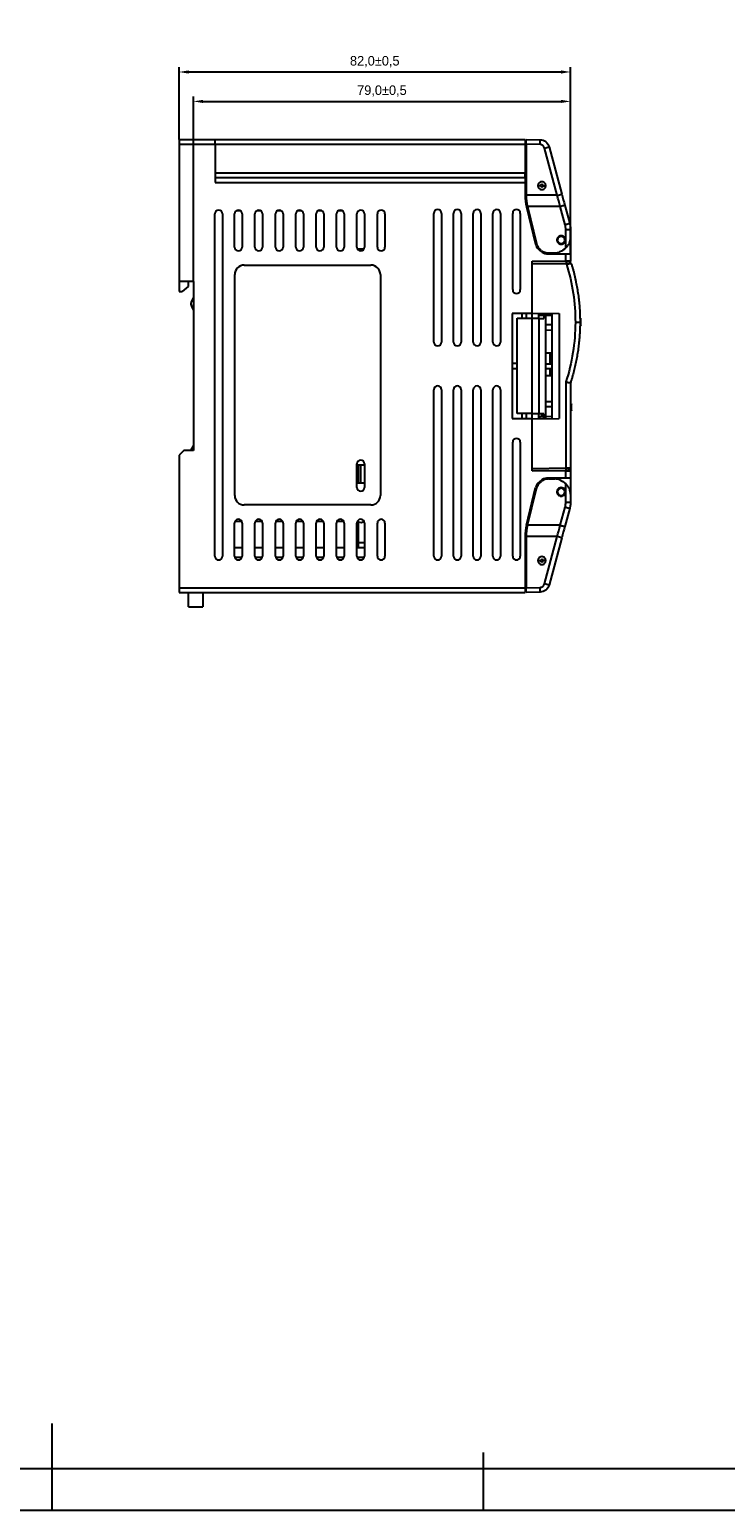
# Model space of a CAD drawing. Header units: millimetres. Extents: x 656 to 1378, y 2 to 512.
# Tile 13 of 15: x 1012 to 1158, y 2 to 312. Entities that reach past the tile are written whole.
import ezdxf

# ---------------------------------------------------------------- set-up
doc = ezdxf.new("R2010")
doc.units = ezdxf.units.MM
doc.header["$LTSCALE"] = 2
doc.header["$PDSIZE"] = -1
doc.layers.add('HMI-D4', color=250, linetype='Continuous')
doc.dimstyles.new('ISO-25', dxfattribs={"dimtxt": 2.5, "dimasz": 2.5, "dimexe": 1.25, "dimexo": 0.625, "dimtad": 1, "dimtxsty": 'Standard', "dimcen": 2.5, "dimadec": 0, "dimazin": 0, "dimtfac": 1, "dimtmove": 0, "dimatfit": 3, "dimfxl": 1, "dimarcsym": 0})

# ---------------------------------------------------------------- blocks, each defined once
blk = doc.blocks.new('*D14')
at = {"layer": 'Defpoints', "color": 0}
for p in [(1125.63, 303.2), (1043.63, 289.06), (1125.63, 265.06)]:
    blk.add_point(p, dxfattribs=at)
at = {"layer": 'HMI-D4', "color": 0, "lineweight": -2}
for p, q in [((1043.63, 289.06), (1043.63, 304.2)), ((1045.63, 303.2), (1123.63, 303.2)), ((1125.63, 265.06), (1125.63, 304.2))]:
    blk.add_line(p, q, dxfattribs=at)
at = {"layer": 'HMI-D4', "color": 0}
for points in [[(1045.63, 303.53), (1045.63, 302.86), (1043.63, 303.2)], [(1123.63, 303.53), (1123.63, 302.86), (1125.63, 303.2)]]:
    blk.add_solid(points, dxfattribs=at)
at = {"layer": 'HMI-D4', "color": 0, "insert": (1084.63, 305.36), "char_height": 2, "attachment_point": 5}
blk.add_mtext('82,0±0,5', dxfattribs=at)
blk = doc.blocks.new('*D11')
at = {"layer": 'Defpoints', "color": 0}
for p in [(1125.63, 297.03), (1125.63, 265.68), (1046.63, 259.26)]:
    blk.add_point(p, dxfattribs=at)
at = {"layer": 'HMI-D4', "color": 0, "lineweight": -2}
for p, q in [((1046.63, 259.26), (1046.63, 298.03)), ((1048.63, 297.03), (1123.63, 297.03)), ((1125.63, 265.68), (1125.63, 298.03))]:
    blk.add_line(p, q, dxfattribs=at)
at = {"layer": 'HMI-D4', "color": 0}
for points in [[(1048.63, 297.36), (1048.63, 296.7), (1046.63, 297.03)], [(1123.63, 297.36), (1123.63, 296.7), (1125.63, 297.03)]]:
    blk.add_solid(points, dxfattribs=at)
at = {"layer": 'HMI-D4', "color": 0, "insert": (1086.13, 299.2), "char_height": 2, "attachment_point": 5}
blk.add_mtext('79,0±0,5', dxfattribs=at)

msp = doc.modelspace()

# ---------------------------------------------------------------- linework, layer by layer
at = {"color": 7, "linetype": 'Continuous', "lineweight": 25}
for p, q in [((1043.63, 289.06), (1043.63, 288.06)), ((1043.63, 289.06), (1051.23, 289.06)), ((1051.23, 288.06), (1051.23, 289.06)), ((1051.23, 289.06), (1116.13, 289.06)), ((1116.13, 289.06), (1116.13, 288.06)), ((1116.33, 289.07), (1119.26, 288.99)), ((1043.63, 288.06), (1043.63, 259.26)), ((1043.63, 288.06), (1051.23, 288.06)), ((1051.23, 288.06), (1051.23, 280.06)), ((1051.23, 288.06), (1116.13, 288.06)), ((1116.13, 288.06), (1116.13, 282.06)), ((1116.33, 288.07), (1116.33, 277.34)), ((1119.26, 287.99), (1116.33, 288.07)), ((1122.85, 277.34), (1120.2, 287.25)), ((1121.14, 287.51), (1123.8, 277.6)), ((1116.33, 283.69), (1116.13, 283.73)), ((1051.23, 282.06), (1116.13, 282.06)), ((1051.23, 281.06), (1116.13, 281.06)), ((1051.23, 280.06), (1116.13, 280.06)), ((1116.13, 281.06), (1116.13, 282.06)), ((1116.13, 281.06), (1116.13, 280.06)), ((1116.33, 281.03), (1116.13, 280.99)), ((1116.13, 280.73), (1116.33, 280.69)), ((1116.13, 280.06), (1116.13, 277.33)), ((1116.33, 278.03), (1116.13, 277.99)), ((1122.85, 277.34), (1116.33, 277.34)), ((1051.13, 201.68), (1051.13, 273.44)), ((1052.73, 273.44), (1052.73, 201.68)), ((1055.26, 266.5), (1055.26, 273.44)), ((1055.71, 274.16), (1056.41, 274.16)), ((1056.86, 273.44), (1056.86, 266.5)), ((1059.53, 266.5), (1059.53, 273.44)), ((1059.98, 274.16), (1060.68, 274.16)), ((1061.13, 273.44), (1061.13, 266.5)), ((1063.81, 266.5), (1063.81, 273.44)), ((1064.26, 274.16), (1064.95, 274.16)), ((1065.41, 273.44), (1065.41, 266.5)), ((1068.08, 266.5), (1068.08, 273.44)), ((1068.53, 274.16), (1069.23, 274.16)), ((1069.68, 273.44), (1069.68, 266.5)), ((1072.35, 266.5), (1072.35, 273.44)), ((1072.8, 274.16), (1073.5, 274.16)), ((1073.95, 273.44), (1073.95, 266.5)), ((1076.62, 266.5), (1076.62, 273.44)), ((1077.08, 274.16), (1077.77, 274.16)), ((1078.22, 273.44), (1078.22, 266.5)), ((1080.9, 266.5), (1080.9, 273.44)), ((1082.5, 273.44), (1082.5, 266.5)), ((1085.17, 266.5), (1085.17, 273.44)), ((1086.77, 273.44), (1086.77, 266.5)), ((1097, 246.56), (1097, 273.56)), ((1098.6, 273.56), (1098.6, 246.56)), ((1101.13, 246.56), (1101.13, 273.56)), ((1102.73, 273.56), (1102.73, 246.56)), ((1105.26, 246.56), (1105.26, 273.56)), ((1106.86, 273.56), (1106.86, 246.56)), ((1109.39, 246.56), (1109.39, 273.56)), ((1110.99, 273.56), (1110.99, 246.56)), ((1113.52, 257.56), (1113.52, 273.56)), ((1115.12, 273.56), (1115.12, 257.56)), ((1116.42, 274.91), (1118.33, 267.07)), ((1123.49, 274.97), (1116.61, 274.97)), ((1116.61, 274.97), (1118.49, 267.26)), ((1124.51, 271.15), (1123.49, 274.97)), ((1124.44, 275.22), (1125.46, 271.4)), ((1117.43, 270.76), (1117.64, 270.76)), ((1125.63, 270.76), (1125.63, 270.11)), ((1124.65, 266.31), (1124.65, 270.11)), ((1125.63, 270.11), (1125.63, 268.47)), ((1125.63, 268.47), (1125.63, 265.06)), ((1081.34, 266.06), (1081.03, 266.06)), ((1081.34, 266.06), (1081.34, 265.78)), ((1082.36, 266.06), (1081.34, 266.06)), ((1120.88, 265.06), (1124.63, 265.06)), ((1121.03, 265.27), (1122.43, 265.27)), ((1124.63, 263.56), (1124.63, 265.06)), ((1124.63, 265.06), (1125.63, 265.06)), ((1125.63, 265.06), (1125.63, 263.56)), ((1057.3, 262.71), (1083.8, 262.71)), ((1117.63, 263.56), (1124.63, 263.56)), ((1117.63, 252.56), (1117.63, 263.56)), ((1124.81, 263.37), (1117.63, 263.49)), ((1124.81, 262.87), (1117.63, 262.99)), ((1125.63, 263.56), (1124.63, 263.56)), ((1125.63, 263.25), (1125.63, 263.56)), ((1046.63, 259.26), (1043.63, 259.26)), ((1043.63, 259.26), (1043.63, 257.16)), ((1045.53, 258.21), (1044.28, 257.16)), ((1045.53, 259.26), (1045.53, 258.21)), ((1046.63, 259.26), (1046.63, 223.86)), ((1055.3, 214.41), (1055.3, 260.71)), ((1085.8, 260.71), (1085.8, 214.41)), ((1043.63, 257.16), (1044.28, 257.16)), ((1046.13, 254.67), (1046.13, 254.55)), ((1046.63, 256.01), (1046.23, 255.13)), ((1046.23, 254.09), (1046.63, 253.21)), ((1117.63, 252.56), (1113.43, 252.56)), ((1113.43, 252.56), (1113.43, 230.56)), ((1114.43, 231.56), (1114.43, 251.56)), ((1114.43, 251.56), (1117.63, 251.56)), ((1115.43, 252.56), (1115.43, 251.56)), ((1116.43, 251.56), (1116.43, 252.56)), ((1117.63, 252.64), (1123.23, 252.54)), ((1117.63, 251.56), (1117.63, 252.56)), ((1117.63, 231.56), (1117.63, 251.56)), ((1119.03, 251.54), (1117.63, 251.54)), ((1119.03, 251.54), (1119.03, 252.62)), ((1119.03, 251.54), (1119.03, 231.54)), ((1119.03, 251.54), (1120.03, 251.54)), ((1119.13, 252.61), (1119.13, 252.23)), ((1119.13, 252.23), (1120.03, 252.21)), ((1120.03, 252.6), (1120.03, 251.54)), ((1120.43, 252.59), (1120.43, 230.49)), ((1120.43, 252.21), (1121.73, 252.18)), ((1121.73, 252.57), (1121.73, 230.52)), ((1123.23, 252.54), (1123.23, 230.54)), ((1127.82, 251.51), (1127.62, 251.51)), ((1121.73, 250.2), (1120.43, 250.18)), ((1120.43, 249.11), (1121.73, 249.08)), ((1127.62, 251.46), (1127.82, 251.46)), ((1127.82, 250.12), (1127.62, 250.12)), ((1127.62, 250.07), (1127.82, 250.07)), ((1120.43, 244.31), (1121.73, 244.31)), ((1121.33, 244.31), (1121.33, 242.04)), ((1114.43, 242.06), (1113.43, 242.06)), ((1113.43, 241.06), (1114.43, 241.06)), ((1120.43, 242.04), (1121.73, 242.04)), ((1120.43, 241.04), (1121.73, 241.04)), ((1120.43, 239.57), (1121.73, 239.58)), ((1121.33, 241.04), (1121.33, 239.57)), ((1097, 201.68), (1097, 236.56)), ((1098.6, 236.56), (1098.6, 201.68)), ((1101.13, 201.68), (1101.13, 236.56)), ((1102.73, 236.56), (1102.73, 201.68)), ((1105.26, 201.68), (1105.26, 236.56)), ((1106.86, 236.56), (1106.86, 201.68)), ((1109.39, 201.68), (1109.39, 236.56)), ((1110.99, 236.56), (1110.99, 201.68)), ((1124.65, 238.2), (1124.65, 220.21)), ((1125.63, 238.04), (1125.63, 220.22)), ((1120.43, 234.08), (1121.73, 234.1)), ((1121.73, 232.98), (1120.43, 233.01)), ((1125.63, 233.62), (1125.83, 233.62)), ((1125.83, 233.55), (1125.63, 233.55)), ((1125.83, 233.62), (1125.83, 233.55)), ((1125.83, 232.21), (1125.83, 233.55)), ((1113.43, 230.56), (1117.63, 230.56)), ((1117.63, 231.56), (1114.43, 231.56)), ((1115.43, 231.56), (1115.43, 230.56)), ((1116.43, 230.56), (1116.43, 231.56)), ((1117.63, 231.56), (1117.63, 231.54)), ((1119.03, 231.54), (1117.63, 231.54)), ((1117.63, 230.56), (1117.63, 231.54)), ((1117.63, 219.56), (1117.63, 230.56)), ((1117.63, 230.44), (1123.23, 230.54)), ((1119.03, 230.47), (1119.03, 231.54)), ((1120.03, 231.54), (1119.03, 231.54)), ((1119.13, 230.95), (1120.03, 230.97)), ((1119.13, 230.95), (1119.13, 230.47)), ((1119.63, 230.96), (1119.63, 231.54)), ((1120.03, 230.49), (1120.03, 231.54)), ((1120.43, 230.98), (1121.73, 231)), ((1125.63, 232.21), (1125.83, 232.21)), ((1125.63, 232.18), (1125.83, 232.18)), ((1125.83, 232.21), (1125.83, 232.18)), ((1044.63, 223.86), (1043.63, 222.86)), ((1046.63, 223.86), (1044.63, 223.86)), ((1046.11, 223.86), (1046.63, 224.83)), ((1113.52, 201.68), (1113.52, 225.56)), ((1115.12, 225.56), (1115.12, 201.68)), ((1043.63, 222.86), (1043.63, 195.06)), ((1080.9, 216.09), (1080.9, 221.03)), ((1081.01, 220.81), (1080.9, 220.81)), ((1081.01, 217.06), (1081.01, 220.81)), ((1081.01, 220.81), (1081.25, 220.81)), ((1081.25, 217.06), (1081.25, 220.81)), ((1081.25, 220.81), (1081.74, 220.81)), ((1081.74, 217.06), (1081.74, 220.81)), ((1081.74, 220.81), (1082.45, 220.81)), ((1082.45, 220.81), (1082.45, 217.06)), ((1082.5, 220.81), (1082.45, 220.81)), ((1082.5, 221.03), (1082.5, 216.09)), ((1117.63, 220.09), (1124.65, 220.21)), ((1117.63, 219.59), (1124.65, 219.71)), ((1124.63, 219.56), (1117.63, 219.56)), ((1124.63, 218.06), (1120.88, 218.06)), ((1121.03, 217.86), (1122.43, 217.86)), ((1124.63, 218.06), (1124.63, 219.56)), ((1124.63, 219.56), (1125.63, 219.56)), ((1125.63, 218.06), (1124.63, 218.06)), ((1125.63, 220.22), (1125.63, 219.56)), ((1125.63, 219.56), (1125.63, 218.06)), ((1125.63, 218.06), (1125.63, 214.66)), ((1081.01, 217.06), (1080.9, 217.06)), ((1081.01, 217.06), (1081.25, 217.06)), ((1081.25, 217.06), (1081.74, 217.06)), ((1081.74, 217.06), (1082.45, 217.06)), ((1082.5, 217.06), (1082.45, 217.06)), ((1116.42, 208.2), (1118.33, 216.05)), ((1116.61, 208.16), (1118.49, 215.86)), ((1124.65, 213.01), (1124.65, 216.82)), ((1125.63, 214.66), (1125.63, 213.02)), ((1083.8, 212.41), (1057.3, 212.41)), ((1117.43, 212.36), (1117.64, 212.36)), ((1123.49, 208.16), (1124.51, 211.98)), ((1125.46, 211.72), (1124.44, 207.9)), ((1125.59, 212.36), (1125.63, 212.36)), ((1125.63, 213.02), (1125.63, 212.36)), ((1055.26, 201.68), (1055.26, 208.62)), ((1056.78, 208.96), (1055.34, 208.96)), ((1056.86, 208.62), (1056.86, 201.68)), ((1059.53, 201.68), (1059.53, 208.62)), ((1061.06, 208.96), (1059.61, 208.96)), ((1061.13, 208.62), (1061.13, 201.68)), ((1063.81, 201.68), (1063.81, 208.62)), ((1065.33, 208.96), (1063.88, 208.96)), ((1065.41, 208.62), (1065.41, 201.68)), ((1068.08, 201.68), (1068.08, 208.62)), ((1069.6, 208.96), (1068.15, 208.96)), ((1069.68, 208.62), (1069.68, 201.68)), ((1072.35, 201.68), (1072.35, 208.62)), ((1073.88, 208.96), (1072.43, 208.96)), ((1073.95, 208.62), (1073.95, 201.68)), ((1076.62, 201.68), (1076.62, 208.62)), ((1078.15, 208.96), (1076.7, 208.96)), ((1078.22, 208.62), (1078.22, 201.68)), ((1080.9, 201.68), (1080.9, 208.62)), ((1081.23, 208.96), (1080.97, 208.96)), ((1081.23, 203.46), (1081.23, 208.96)), ((1082.5, 208.62), (1082.5, 201.68)), ((1085.17, 201.68), (1085.17, 208.62)), ((1086.77, 208.62), (1086.77, 201.68)), ((1123.49, 208.16), (1116.61, 208.16)), ((1116.13, 205.79), (1116.13, 195.06)), ((1116.13, 205.13), (1116.33, 205.09)), ((1116.33, 205.79), (1116.33, 195.06)), ((1122.85, 205.79), (1116.33, 205.79)), ((1120.2, 195.88), (1122.85, 205.79)), ((1123.8, 205.53), (1121.14, 195.62)), ((1055.26, 203.46), (1056.86, 203.46)), ((1059.53, 203.46), (1061.13, 203.46)), ((1063.81, 203.46), (1065.41, 203.46)), ((1068.08, 203.46), (1069.68, 203.46)), ((1072.35, 203.46), (1073.95, 203.46)), ((1076.62, 203.46), (1078.22, 203.46)), ((1080.9, 203.46), (1082.5, 203.46)), ((1116.33, 202.43), (1116.13, 202.39)), ((1116.33, 202.09), (1116.13, 202.13)), ((1055.29, 201.46), (1056.83, 201.46)), ((1059.56, 201.46), (1061.1, 201.46)), ((1063.84, 201.46), (1065.37, 201.46)), ((1068.11, 201.46), (1069.65, 201.46)), ((1072.38, 201.46), (1073.92, 201.46)), ((1076.65, 201.46), (1078.19, 201.46)), ((1080.93, 201.46), (1081.23, 201.46)), ((1081.23, 201.03), (1081.23, 201.46)), ((1116.13, 199.39), (1116.33, 199.43)), ((1043.63, 195.06), (1116.13, 195.06)), ((1043.63, 195.06), (1043.63, 194.06)), ((1043.63, 194.06), (1116.13, 194.06)), ((1045.63, 191.06), (1045.63, 194.06)), ((1048.63, 194.06), (1048.63, 191.06)), ((1116.13, 195.06), (1116.13, 194.06)), ((1116.33, 195.06), (1119.26, 195.14)), ((1119.26, 194.14), (1116.33, 194.06)), ((1045.63, 191.06), (1048.63, 191.06))]:
    msp.add_line(p, q, dxfattribs=at)
at = {"color": 8, "linetype": 'Continuous', "lineweight": 25}
for p, q in [((1082.5, 204.46), (1081.23, 204.46)), ((1081.23, 201.46), (1082.47, 201.46))]:
    msp.add_line(p, q, dxfattribs=at)
at = {"color": 7, "linetype": 'Continuous', "lineweight": 25, "flags": 128}
for points in [[(1124.44, 275.22), (1124.42, 275.22), (1124.36, 275.2), (1124.28, 275.18), (1124.16, 275.15), (1124.02, 275.11), (1123.85, 275.07), (1123.67, 275.02), (1123.49, 274.97)], [(1125.46, 271.4), (1125.44, 271.4), (1125.39, 271.38), (1125.3, 271.36), (1125.18, 271.33), (1125.04, 271.29), (1124.88, 271.25), (1124.7, 271.2), (1124.51, 271.15)], [(1124.51, 211.98), (1124.7, 211.93), (1124.88, 211.88), (1125.04, 211.84), (1125.18, 211.8), (1125.3, 211.77), (1125.39, 211.74), (1125.44, 211.73), (1125.46, 211.72)], [(1055.41, 209.09), (1055.49, 208.99), (1055.53, 208.96)], [(1056.59, 208.96), (1056.63, 208.99), (1056.71, 209.09)], [(1059.8, 208.96), (1059.77, 208.99), (1059.69, 209.09)], [(1060.98, 209.09), (1060.9, 208.99), (1060.86, 208.96)], [(1064.08, 208.96), (1064.04, 208.99), (1063.96, 209.09)], [(1065.25, 209.09), (1065.17, 208.99), (1065.13, 208.96)], [(1068.35, 208.96), (1068.31, 208.99), (1068.23, 209.09)], [(1069.53, 209.09), (1069.44, 208.99), (1069.41, 208.96)], [(1072.62, 208.96), (1072.59, 208.99), (1072.5, 209.09)], [(1073.8, 209.09), (1073.72, 208.99), (1073.68, 208.96)], [(1076.89, 208.96), (1076.86, 208.99), (1076.78, 209.09)], [(1078.07, 209.09), (1077.99, 208.99), (1077.95, 208.96)], [(1081.17, 208.96), (1081.13, 208.99), (1081.05, 209.09)], [(1123.49, 208.16), (1123.67, 208.11), (1123.85, 208.06), (1124.02, 208.02), (1124.16, 207.98), (1124.28, 207.95), (1124.36, 207.92), (1124.42, 207.91), (1124.44, 207.9)]]:
    msp.add_lwpolyline(points, dxfattribs=at)
at = {"color": 7, "linetype": 'Continuous', "lineweight": 25}
for centre, radius, start, end in [((1104.93, 288.61), 14.34, 357.5019, 1.4981), ((1106.43, 339.56), 54.09, 284.7425, 285.7839), ((1119.63, 279.36), 0.25, 0, 180), ((1126.33, 277.33), 10.2, 180, 193.7), ((1126.33, 277.34), 10, 180, 193.7), ((1119.63, 279.36), 0.25, 180, 0), ((1109.09, 329.65), 54.09, 284.7425, 285.7839), ((1051.93, 273.44), 0.8, 0, 180), ((1056.06, 273.44), 0.8, 0, 180), ((1060.33, 273.44), 0.8, 0, 180), ((1064.61, 273.44), 0.8, 0, 180), ((1068.88, 273.44), 0.8, 0, 180), ((1073.15, 273.44), 0.8, 0, 180), ((1077.42, 273.44), 0.8, 0, 180), ((1081.7, 273.44), 0.8, 0, 180), ((1085.97, 273.44), 0.8, 0, 180), ((1097.8, 273.56), 0.8, 0, 180), ((1101.93, 273.56), 0.8, 0, 180), ((1106.06, 273.56), 0.8, 0, 180), ((1110.19, 273.56), 0.8, 0, 180), ((1114.32, 273.56), 0.8, 0, 180), ((1120.47, 267.59), 2.2, 193.7, 223.0851), ((1123.68, 267.96), 0.75, 0, 180), ((1123.68, 267.96), 0.75, 180, 0), ((1124.89, 212.73), 57.38, 89.2614, 90.2425), ((1056.06, 266.5), 0.8, 180, 0), ((1060.33, 266.5), 0.8, 180, 0), ((1064.61, 266.5), 0.8, 180, 0), ((1068.88, 266.5), 0.8, 180, 0), ((1073.15, 266.5), 0.8, 180, 0), ((1077.42, 266.5), 0.8, 180, 0), ((1081.7, 266.5), 0.8, 180, 0), ((1085.97, 266.5), 0.8, 180, 0), ((1121.93, 268.96), 4.2, 223.0851, 238.213), ((1120.88, 267.26), 2.2, 238.213, 270), ((1057.3, 260.71), 2, 90, 180), ((1083.8, 260.71), 2, 0, 90), ((1047.23, 254.67), 1.1, 155.556, 180), ((1114.32, 257.56), 0.8, 180, 0), ((1047.23, 254.55), 1.1, 180, 204.444), ((1085.99, 250.79), 41.84, 359.0837, 0.9163), ((1097.8, 246.56), 0.8, 180, 0), ((1101.93, 246.56), 0.8, 180, 0), ((1106.06, 246.56), 0.8, 180, 0), ((1110.19, 246.56), 0.8, 180, 0), ((1097.8, 236.56), 0.8, 0, 180), ((1101.93, 236.56), 0.8, 0, 180), ((1106.06, 236.56), 0.8, 0, 180), ((1110.19, 236.56), 0.8, 0, 180), ((1114.32, 225.56), 0.8, 0, 180), ((1081.7, 221.03), 0.8, 0, 180), ((1121.93, 214.16), 4.2, 121.787, 136.9149), ((1120.88, 215.86), 2.2, 90, 121.787), ((1057.3, 214.41), 2, 180, 270), ((1081.7, 216.09), 0.8, 180, 0), ((1083.8, 214.41), 2, 270, 0), ((1120.47, 215.53), 2.2, 136.9149, 166.3), ((1123.68, 215.16), 0.75, 0, 180), ((1123.68, 215.16), 0.75, 180, 0), ((1124.89, 270.4), 57.38, 269.7575, 270.7386), ((1056.06, 208.62), 0.8, 0, 180), ((1060.33, 208.62), 0.8, 0, 180), ((1064.61, 208.62), 0.8, 0, 180), ((1068.88, 208.62), 0.8, 0, 180), ((1073.15, 208.62), 0.8, 0, 180), ((1077.42, 208.62), 0.8, 0, 180), ((1081.7, 208.62), 0.8, 0, 180), ((1081.7, 209.56), 0.8, 234.3029, 324.0202), ((1085.97, 208.62), 0.8, 0, 180), ((1126.33, 205.79), 10.2, 166.3, 180), ((1126.33, 205.79), 10, 166.3, 180), ((1109.09, 153.48), 54.09, 74.2161, 75.2575), ((1051.93, 201.68), 0.8, 180, 0), ((1056.06, 201.68), 0.8, 180, 0), ((1060.33, 201.68), 0.8, 180, 0), ((1064.61, 201.68), 0.8, 180, 0), ((1068.88, 201.68), 0.8, 180, 0), ((1073.15, 201.68), 0.8, 180, 0), ((1077.42, 201.68), 0.8, 180, 0), ((1081.7, 201.68), 0.8, 180, 0), ((1085.97, 201.68), 0.8, 180, 0), ((1097.8, 201.68), 0.8, 180, 0), ((1101.93, 201.68), 0.8, 180, 0), ((1106.06, 201.68), 0.8, 180, 0), ((1110.19, 201.68), 0.8, 180, 0), ((1114.32, 201.68), 0.8, 180, 0), ((1119.63, 200.76), 0.25, 0, 180), ((1119.63, 200.76), 0.25, 180, 0), ((1106.43, 143.57), 54.09, 74.2161, 75.2575), ((1104.93, 194.51), 14.34, 358.5019, 2.4981)]:
    msp.add_arc(centre, radius, start, end, dxfattribs=at)
for points, knots in [([(1116.33, 288.07), (1116.33, 288.18), (1116.33, 288.31), (1116.33, 288.56), (1116.33, 288.68), (1116.33, 288.87), (1116.33, 288.95), (1116.33, 289.04), (1116.33, 289.07), (1116.33, 289.07)], [0, 0, 0, 0, 0.25, 0.25, 0.5, 0.5, 0.75, 0.75, 1, 1, 1, 1]), ([(1119.26, 288.99), (1119.69, 288.98), (1120.11, 288.83), (1120.79, 288.3), (1121.03, 287.92), (1121.14, 287.51)], [0, 0, 0, 0, 0.5, 0.5, 1, 1, 1, 1]), ([(1120.2, 287.25), (1120.17, 287.35), (1120.13, 287.44), (1120.01, 287.62), (1119.94, 287.71), (1119.76, 287.84), (1119.66, 287.9), (1119.46, 287.97), (1119.36, 287.99), (1119.26, 287.99)], [0, 0, 0, 0, 0.25, 0.25, 0.5, 0.5, 0.75, 0.75, 1, 1, 1, 1]), ([(1120.46, 279.37), (1120.46, 279.44), (1120.45, 279.51), (1120.4, 279.68), (1120.36, 279.77), (1120.22, 279.95), (1120.13, 280.03), (1119.9, 280.16), (1119.77, 280.19), (1119.49, 280.19), (1119.36, 280.16), (1119.13, 280.03), (1119.04, 279.95), (1118.9, 279.77), (1118.86, 279.68), (1118.81, 279.51), (1118.81, 279.44), (1118.81, 279.37)], [0, 0, 0, 0, 0.125, 0.125, 0.25, 0.25, 0.375, 0.375, 0.5, 0.5, 0.625, 0.625, 0.75, 0.75, 0.875, 0.875, 1, 1, 1, 1]), ([(1118.81, 279.37), (1118.81, 279.3), (1118.81, 279.22), (1118.86, 279.05), (1118.9, 278.96), (1119.04, 278.78), (1119.13, 278.7), (1119.36, 278.58), (1119.49, 278.54), (1119.77, 278.54), (1119.9, 278.58), (1120.13, 278.7), (1120.22, 278.78), (1120.36, 278.96), (1120.4, 279.05), (1120.45, 279.22), (1120.46, 279.3), (1120.46, 279.37)], [0, 0, 0, 0, 0.125, 0.125, 0.25, 0.25, 0.375, 0.375, 0.5, 0.5, 0.625, 0.625, 0.75, 0.75, 0.875, 0.875, 1, 1, 1, 1]), ([(1119.38, 279.36), (1119.32, 279.36), (1119.26, 279.36), (1119.13, 279.36), (1119.08, 279.36), (1118.98, 279.36), (1118.94, 279.36), (1118.89, 279.36), (1118.88, 279.36), (1118.88, 279.36)], [0, 0, 0, 0, 0.25, 0.25, 0.5, 0.5, 0.75, 0.75, 1, 1, 1, 1]), ([(1119.88, 279.36), (1119.94, 279.36), (1120, 279.36), (1120.13, 279.36), (1120.18, 279.36), (1120.28, 279.36), (1120.32, 279.36), (1120.37, 279.36), (1120.38, 279.36), (1120.38, 279.36)], [0, 0, 0, 0, 0.25, 0.25, 0.5, 0.5, 0.75, 0.75, 1, 1, 1, 1]), ([(1125.46, 271.4), (1125.48, 271.33), (1125.51, 271.19), (1125.56, 270.98), (1125.59, 270.76), (1125.61, 270.55), (1125.63, 270.33), (1125.63, 270.18), (1125.63, 270.11)], [0, 0, 0, 0, 0.1660074, 0.3322784, 0.4988131, 0.6656116, 0.8326738, 1, 1, 1, 1]), ([(1118.49, 267.26), (1118.55, 267.03), (1118.65, 266.79), (1118.9, 266.36), (1119.06, 266.17), (1119.24, 266.01)], [0, 0, 0, 0, 0.5, 0.5, 1, 1, 1, 1]), ([(1124.58, 267.97), (1124.58, 268.04), (1124.57, 268.13), (1124.52, 268.31), (1124.47, 268.41), (1124.33, 268.6), (1124.23, 268.69), (1123.98, 268.83), (1123.83, 268.87), (1123.53, 268.87), (1123.38, 268.83), (1123.13, 268.69), (1123.03, 268.6), (1122.89, 268.41), (1122.84, 268.31), (1122.79, 268.13), (1122.78, 268.04), (1122.78, 267.97)], [0, 0, 0, 0, 0.125, 0.125, 0.25, 0.25, 0.375, 0.375, 0.5, 0.5, 0.625, 0.625, 0.75, 0.75, 0.875, 0.875, 1, 1, 1, 1]), ([(1122.78, 267.97), (1122.78, 267.89), (1122.79, 267.81), (1122.84, 267.62), (1122.89, 267.52), (1123.03, 267.33), (1123.13, 267.24), (1123.38, 267.11), (1123.53, 267.07), (1123.83, 267.07), (1123.98, 267.11), (1124.23, 267.24), (1124.33, 267.33), (1124.47, 267.52), (1124.52, 267.62), (1124.57, 267.81), (1124.58, 267.89), (1124.58, 267.97)], [0, 0, 0, 0, 0.125, 0.125, 0.25, 0.25, 0.375, 0.375, 0.5, 0.5, 0.625, 0.625, 0.75, 0.75, 0.875, 0.875, 1, 1, 1, 1]), ([(1125.44, 267.5), (1125.42, 267.46), (1125.38, 267.38), (1125.32, 267.25), (1125.26, 267.13), (1125.19, 267.01), (1125.09, 266.86), (1124.97, 266.68), (1124.81, 266.49), (1124.7, 266.37), (1124.65, 266.31)], [0, 0, 0, 0, 0.10238, 0.203342, 0.303031, 0.401598, 0.4992, 0.677039, 0.843496, 1, 1, 1, 1]), ([(1125.44, 267.5), (1125.46, 267.55), (1125.5, 267.65), (1125.54, 267.81), (1125.59, 267.99), (1125.62, 268.21), (1125.63, 268.37), (1125.63, 268.47)], [0, 0, 0, 0, 0.150709, 0.317252, 0.499653, 0.709722, 1, 1, 1, 1]), ([(1119.53, 265.77), (1119.74, 265.61), (1119.98, 265.48), (1120.5, 265.31), (1120.77, 265.27), (1121.03, 265.27)], [0, 0, 0, 0, 0.5, 0.5, 1, 1, 1, 1]), ([(1124.81, 262.87), (1124.81, 263), (1124.82, 263.13), (1124.82, 263.31), (1124.81, 263.37), (1124.81, 263.37)], [0, 0, 0, 0, 0.5, 0.5, 1, 1, 1, 1]), ([(1125.8, 263), (1125.8, 263), (1125.8, 263), (1125.78, 263), (1125.75, 263), (1125.69, 263), (1125.61, 262.99), (1125.5, 262.97), (1125.36, 262.95), (1125.2, 262.92), (1125.01, 262.9), (1124.88, 262.88), (1124.81, 262.87)], [0, 0, 0, 0, 0.058996, 0.127624, 0.206419, 0.295665, 0.395241, 0.504457, 0.621924, 0.745529, 0.87256, 1, 1, 1, 1]), ([(1125.8, 263), (1125.77, 263.1), (1125.7, 263.2), (1125.53, 263.33), (1125.42, 263.36), (1125.33, 263.36)], [0, 0, 0, 0, 0.5, 0.5, 1, 1, 1, 1]), ([(1125.8, 263), (1125.86, 262.79), (1125.99, 262.37), (1126.17, 261.73), (1126.34, 261.09), (1126.5, 260.45), (1126.64, 259.81), (1126.78, 259.16), (1126.91, 258.52), (1127.03, 257.87), (1127.13, 257.22), (1127.23, 256.57), (1127.32, 255.92), (1127.39, 255.27), (1127.46, 254.61), (1127.51, 253.96), (1127.56, 253.31), (1127.59, 252.65), (1127.61, 252), (1127.63, 251.35), (1127.63, 250.91), (1127.63, 250.69)], [0, 0, 0, 0, 0.053, 0.10596, 0.158878, 0.211756, 0.264592, 0.317388, 0.370142, 0.422856, 0.475528, 0.52816, 0.58075, 0.6333, 0.685808, 0.738276, 0.790703, 0.843089, 0.895433, 0.947737, 1, 1, 1, 1]), ([(1127.82, 251.51), (1127.82, 251.51), (1127.82, 251.51), (1127.82, 251.5), (1127.82, 251.49), (1127.82, 251.47), (1127.82, 251.46)], [0, 0, 0, 0, 0.028217, 0.352169, 0.676169, 1, 1, 1, 1]), ([(1127.63, 250.69), (1127.63, 250.47), (1127.63, 250.04), (1127.61, 249.39), (1127.58, 248.74), (1127.54, 248.09), (1127.5, 247.44), (1127.44, 246.8), (1127.37, 246.15), (1127.3, 245.51), (1127.21, 244.87), (1127.11, 244.24), (1127.01, 243.6), (1126.89, 242.97), (1126.77, 242.35), (1126.63, 241.72), (1126.49, 241.1), (1126.33, 240.48), (1126.17, 239.87), (1126, 239.25), (1125.82, 238.65), (1125.69, 238.24), (1125.63, 238.04)], [0, 0, 0, 0, 0.0507695, 0.101458, 0.1520655, 0.2025919, 0.2530373, 0.3034018, 0.3536852, 0.4038876, 0.4540091, 0.5040495, 0.5540089, 0.6038874, 0.6536849, 0.7034014, 0.7530369, 0.8025914, 0.852065, 0.9014576, 0.9507693, 1, 1, 1, 1]), ([(1127.63, 250.69), (1127.63, 250.69), (1127.61, 250.69), (1127.51, 250.69), (1127.44, 250.69), (1127.25, 250.69), (1127.13, 250.69), (1126.89, 250.69), (1126.76, 250.69), (1126.65, 250.69)], [0, 0, 0, 0, 0.25, 0.25, 0.5, 0.5, 0.75, 0.75, 1, 1, 1, 1]), ([(1127.82, 250.12), (1127.82, 250.11), (1127.82, 250.1), (1127.82, 250.08), (1127.82, 250.07), (1127.82, 250.07), (1127.82, 250.07)], [0, 0, 0, 0, 0.3239795, 0.6479357, 0.9719352, 1, 1, 1, 1]), ([(1124.65, 238.2), (1124.68, 238.19), (1124.75, 238.18), (1124.85, 238.17), (1124.95, 238.15), (1125.05, 238.13), (1125.13, 238.12), (1125.22, 238.1), (1125.29, 238.09), (1125.36, 238.08), (1125.42, 238.07), (1125.47, 238.06), (1125.51, 238.05), (1125.54, 238.05), (1125.57, 238.05), (1125.59, 238.04), (1125.61, 238.04), (1125.62, 238.04), (1125.63, 238.04), (1125.63, 238.04), (1125.63, 238.04), (1125.63, 238.04)], [0, 0, 0, 0, 0.066608, 0.133524, 0.200311, 0.266528, 0.331744, 0.395553, 0.45759, 0.517539, 0.575137, 0.630179, 0.682515, 0.732045, 0.778717, 0.82252, 0.863473, 0.901623, 0.937038, 0.969799, 1, 1, 1, 1]), ([(1121.03, 217.86), (1120.77, 217.86), (1120.5, 217.82), (1119.98, 217.65), (1119.74, 217.52), (1119.53, 217.36)], [0, 0, 0, 0, 0.5, 0.5, 1, 1, 1, 1]), ([(1124.65, 220.21), (1124.91, 220.22), (1125.16, 220.22), (1125.52, 220.22), (1125.63, 220.22), (1125.63, 220.22)], [0, 0, 0, 0, 0.5, 0.5, 1, 1, 1, 1]), ([(1124.65, 220.21), (1124.65, 220.16), (1124.65, 220.09), (1124.65, 219.97), (1124.65, 219.91), (1124.65, 219.81), (1124.65, 219.77), (1124.65, 219.73), (1124.65, 219.71), (1124.65, 219.71)], [0, 0, 0, 0, 0.25, 0.25, 0.5, 0.5, 0.75, 0.75, 1, 1, 1, 1]), ([(1125.63, 220.22), (1125.63, 220.09), (1125.58, 219.96), (1125.4, 219.78), (1125.27, 219.73), (1125.14, 219.72)], [0, 0, 0, 0, 0.5, 0.5, 1, 1, 1, 1]), ([(1119.24, 217.12), (1119.06, 216.96), (1118.9, 216.76), (1118.65, 216.33), (1118.55, 216.1), (1118.49, 215.86)], [0, 0, 0, 0, 0.5, 0.5, 1, 1, 1, 1]), ([(1124.58, 215.16), (1124.58, 215.23), (1124.57, 215.32), (1124.52, 215.5), (1124.47, 215.6), (1124.33, 215.8), (1124.23, 215.89), (1123.98, 216.02), (1123.83, 216.06), (1123.53, 216.06), (1123.38, 216.02), (1123.13, 215.89), (1123.03, 215.8), (1122.89, 215.6), (1122.84, 215.5), (1122.79, 215.32), (1122.78, 215.23), (1122.78, 215.16)], [0, 0, 0, 0, 0.125, 0.125, 0.25, 0.25, 0.375, 0.375, 0.5, 0.5, 0.625, 0.625, 0.75, 0.75, 0.875, 0.875, 1, 1, 1, 1]), ([(1122.78, 215.16), (1122.78, 215.08), (1122.79, 215), (1122.84, 214.82), (1122.89, 214.72), (1123.03, 214.52), (1123.13, 214.43), (1123.38, 214.3), (1123.53, 214.26), (1123.83, 214.26), (1123.98, 214.3), (1124.23, 214.43), (1124.33, 214.52), (1124.47, 214.72), (1124.52, 214.82), (1124.57, 215), (1124.58, 215.08), (1124.58, 215.16)], [0, 0, 0, 0, 0.125, 0.125, 0.25, 0.25, 0.375, 0.375, 0.5, 0.5, 0.625, 0.625, 0.75, 0.75, 0.875, 0.875, 1, 1, 1, 1]), ([(1124.65, 216.82), (1124.68, 216.78), (1124.75, 216.71), (1124.84, 216.6), (1124.93, 216.49), (1125.03, 216.37), (1125.13, 216.21), (1125.24, 216.04), (1125.35, 215.83), (1125.41, 215.69), (1125.44, 215.62)], [0, 0, 0, 0, 0.092787, 0.18884, 0.288506, 0.392094, 0.499881, 0.664728, 0.831203, 1, 1, 1, 1]), ([(1125.63, 214.66), (1125.63, 214.71), (1125.63, 214.8), (1125.62, 214.93), (1125.6, 215.05), (1125.57, 215.2), (1125.53, 215.39), (1125.47, 215.55), (1125.44, 215.62)], [0, 0, 0, 0, 0.154684, 0.289568, 0.404652, 0.499936, 0.767068, 1, 1, 1, 1]), ([(1125.63, 213.02), (1125.63, 212.94), (1125.63, 212.8), (1125.61, 212.58), (1125.59, 212.36), (1125.56, 212.15), (1125.51, 211.93), (1125.48, 211.79), (1125.46, 211.72)], [0, 0, 0, 0, 0.167326, 0.334388, 0.501187, 0.667722, 0.833993, 1, 1, 1, 1]), ([(1120.46, 200.76), (1120.46, 200.83), (1120.45, 200.91), (1120.4, 201.08), (1120.36, 201.17), (1120.22, 201.34), (1120.13, 201.43), (1119.9, 201.55), (1119.77, 201.58), (1119.49, 201.58), (1119.36, 201.55), (1119.13, 201.43), (1119.04, 201.34), (1118.9, 201.17), (1118.86, 201.08), (1118.81, 200.91), (1118.81, 200.83), (1118.81, 200.76)], [0, 0, 0, 0, 0.125, 0.125, 0.25, 0.25, 0.375, 0.375, 0.5, 0.5, 0.625, 0.625, 0.75, 0.75, 0.875, 0.875, 1, 1, 1, 1]), ([(1118.81, 200.76), (1118.81, 200.69), (1118.81, 200.61), (1118.86, 200.44), (1118.9, 200.35), (1119.04, 200.18), (1119.13, 200.09), (1119.36, 199.97), (1119.49, 199.93), (1119.77, 199.93), (1119.9, 199.97), (1120.13, 200.09), (1120.22, 200.18), (1120.36, 200.35), (1120.4, 200.44), (1120.45, 200.61), (1120.46, 200.69), (1120.46, 200.76)], [0, 0, 0, 0, 0.125, 0.125, 0.25, 0.25, 0.375, 0.375, 0.5, 0.5, 0.625, 0.625, 0.75, 0.75, 0.875, 0.875, 1, 1, 1, 1]), ([(1118.88, 200.76), (1118.88, 200.76), (1118.89, 200.76), (1118.94, 200.76), (1118.98, 200.76), (1119.08, 200.76), (1119.13, 200.76), (1119.26, 200.76), (1119.32, 200.76), (1119.38, 200.76)], [0, 0, 0, 0, 0.25, 0.25, 0.5, 0.5, 0.75, 0.75, 1, 1, 1, 1]), ([(1120.38, 200.76), (1120.38, 200.76), (1120.37, 200.76), (1120.32, 200.76), (1120.28, 200.76), (1120.18, 200.76), (1120.13, 200.76), (1120, 200.76), (1119.94, 200.76), (1119.88, 200.76)], [0, 0, 0, 0, 0.25, 0.25, 0.5, 0.5, 0.75, 0.75, 1, 1, 1, 1]), ([(1119.26, 195.14), (1119.36, 195.14), (1119.46, 195.16), (1119.66, 195.23), (1119.76, 195.28), (1119.94, 195.42), (1120.01, 195.5), (1120.13, 195.68), (1120.17, 195.78), (1120.2, 195.88)], [0, 0, 0, 0, 0.25, 0.25, 0.5, 0.5, 0.75, 0.75, 1, 1, 1, 1]), ([(1121.14, 195.62), (1121.03, 195.21), (1120.79, 194.83), (1120.11, 194.3), (1119.69, 194.15), (1119.26, 194.14)], [0, 0, 0, 0, 0.5, 0.5, 1, 1, 1, 1]), ([(1116.33, 194.06), (1116.33, 194.06), (1116.33, 194.08), (1116.33, 194.18), (1116.33, 194.25), (1116.33, 194.45), (1116.33, 194.57), (1116.33, 194.81), (1116.33, 194.94), (1116.33, 195.06)], [0, 0, 0, 0, 0.25, 0.25, 0.5, 0.5, 0.75, 0.75, 1, 1, 1, 1])]:
    msp.add_open_spline(points, degree=3, knots=knots, dxfattribs=at)
for points in [[(1123.49, 274.97), (1123.28, 275.76), (1123.06, 276.55), (1122.85, 277.34)], [(1123.8, 277.6), (1124.01, 276.8), (1124.22, 276.01), (1124.44, 275.22)], [(1124.65, 270.11), (1124.65, 270.46), (1124.6, 270.81), (1124.51, 271.15)], [(1119.53, 265.77), (1119.43, 265.84), (1119.33, 265.92), (1119.24, 266.01)], [(1122.43, 265.27), (1122.76, 265.27), (1123.09, 265.33), (1123.39, 265.46)], [(1124.65, 266.31), (1124.29, 265.95), (1123.86, 265.65), (1123.39, 265.46)], [(1125.33, 263.36), (1125.33, 263.36), (1125.08, 263.36), (1124.81, 263.37)], [(1124.81, 262.87), (1126.04, 258.93), (1126.66, 254.81), (1126.65, 250.69)], [(1126.65, 250.69), (1126.64, 246.46), (1125.96, 242.23), (1124.65, 238.2)], [(1119.24, 217.12), (1119.33, 217.21), (1119.43, 217.28), (1119.53, 217.36)], [(1123.39, 217.67), (1123.09, 217.79), (1122.76, 217.86), (1122.43, 217.86)], [(1123.39, 217.67), (1123.86, 217.47), (1124.29, 217.18), (1124.65, 216.82)], [(1124.65, 219.71), (1124.91, 219.72), (1125.14, 219.72), (1125.14, 219.72)], [(1124.51, 211.98), (1124.6, 212.31), (1124.65, 212.67), (1124.65, 213.01)], [(1122.85, 205.79), (1123.06, 206.58), (1123.28, 207.37), (1123.49, 208.16)], [(1124.44, 207.9), (1124.22, 207.11), (1124.01, 206.32), (1123.8, 205.53)]]:
    msp.add_open_spline(points, degree=3, dxfattribs=at)
at = {"layer": 'HMI-D4', "color": 0}
for points in [[(1378.3, 512.41), (1378.3, 1.6), (655.87, 1.6), (655.87, 512.41)], [(1369.59, 503.7), (1369.59, 10.31), (664.58, 10.31), (664.58, 503.7)]]:
    msp.add_lwpolyline(points, close=True, dxfattribs=at)
for points in [[(1017.08, 1.6), (1017.08, 19.85)], [(1107.39, 1.6), (1107.39, 13.76)]]:
    msp.add_lwpolyline(points, dxfattribs=at)

# ---------------------------------------------------------------- dimensions: what is measured, and where the dimension line sits
for base, p1, p2, picture, middle in [((1125.63, 303.2), (1043.63, 289.06), (1125.63, 265.06), '*D14', (1084.63, 305.36)), ((1125.63, 297.03), (1046.63, 259.26), (1125.63, 265.68), '*D11', (1086.13, 299.2))]:
    dim = msp.add_linear_dim(base=base, p1=p1, p2=p2, dimstyle='ISO-25', override={"dimtxt": 2, "dimasz": 2, "dimexe": 1, "dimexo": 0, "dimgap": 1, "dimtih": 1, "dimtoh": 1, "dimdec": 1, "dimzin": 0, "dimadec": 2, "dimtol": 1, "dimtp": 0.5, "dimtm": 0.5, "dimtdec": 1, "dimtzin": 0}, dxfattribs=at)
    dim.commit()
    dim.dimension.update_dxf_attribs({"geometry": picture, "text_midpoint": middle})

doc.saveas('drawing.dxf')
